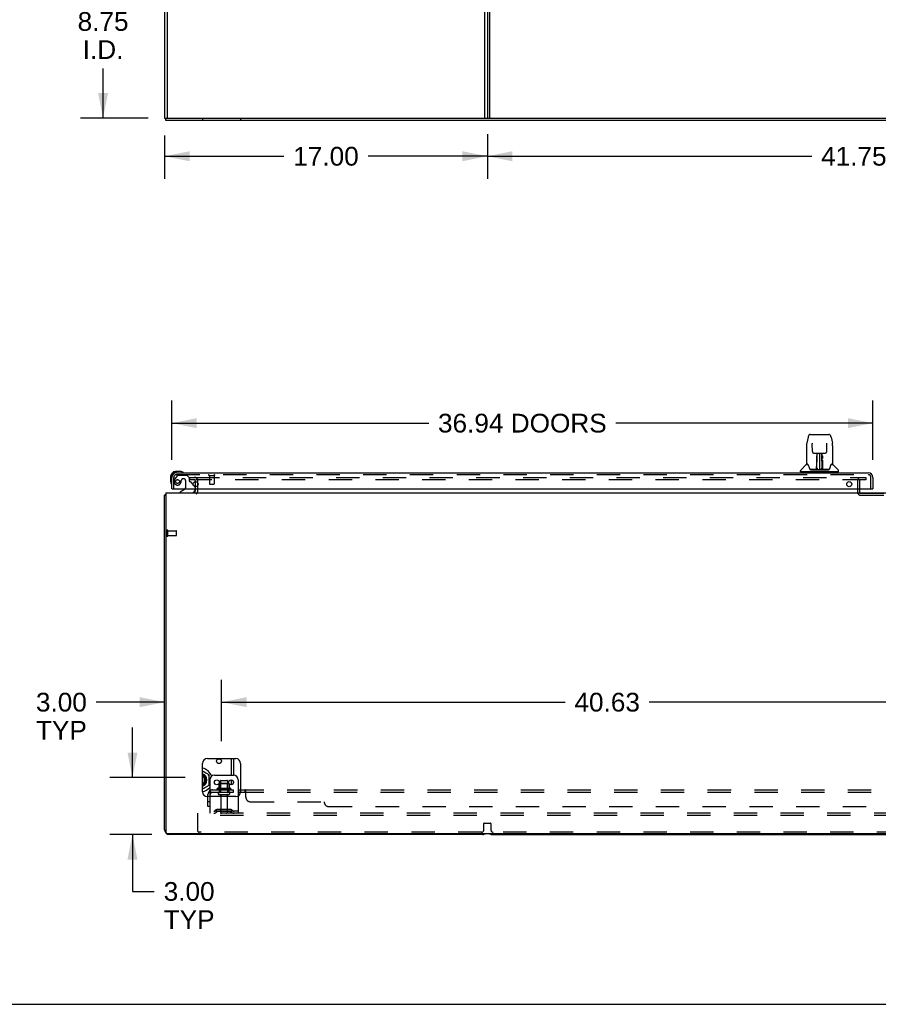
# Model space of a CAD drawing. Header units: inches. Extents: x 0 to 224, y 0 to 145.
# Tile 2 of 41: x 56 to 101, y 0 to 52. Entities that reach past the tile are written whole.
import ezdxf

# ---------------------------------------------------------------- set-up
doc = ezdxf.new("R2010")
doc.units = ezdxf.units.IN
doc.header["$LTSCALE"] = 12.302632
doc.header["$MEASUREMENT"] = 0
doc.linetypes.add('HIDDEN', pattern=[0.2, 0.1, -0.1])
doc.layers.get('0').update_dxf_attribs({"linetype": 'CONTINUOUS'})
for name, color, linetype in [('DEFAULT_2', 8, 'HIDDEN'), ('DIMENSIONS', 7, 'CONTINUOUS'), ('DOOR_3_ASSEMBLY', 7, 'CONTINUOUS'), ('SUBPANELS', 7, 'CONTINUOUS')]:
    doc.layers.add(name, color=color, linetype=linetype)
doc.styles.get("Standard").update_dxf_attribs({"font": 'arial.ttf'})
doc.dimstyles.new('DIMSTYLE_1', dxfattribs={"dimtxt": 0.986842, "dimasz": 1.315789, "dimexe": 0.09, "dimexo": 0.07, "dimgap": 0.0375, "dimtad": 0, "dimtih": 1, "dimtoh": 1, "dimzin": 4, "dimdsep": 46, "dimtxsty": 'Standard', "dimblk": '_FILLED', "dimblk1": '_FILLED', "dimblk2": '_FILLED', "dimcen": 0.09, "dimadec": 3, "dimazin": 1, "dimtfac": 1, "dimtdec": 3, "dimtofl": 0, "dimtmove": 0, "dimatfit": 3, "dimldrblk": '_FILLED', "dimfxl": 0, "dimtolj": 1, "dimtzin": 4, "dimarcsym": 0})

# ---------------------------------------------------------------- blocks, each defined once
blk = doc.blocks.new('_FILLED')
at = {"color": 0, "linetype": 'ByBlock'}
blk.add_solid([(0, 0), (-1, 0.2), (-1, -0.2)], dxfattribs=at)
blk = doc.blocks.new('*D9')
at = {"layer": 'DIMENSIONS', "color": 2, "linetype": 'Continuous'}
for p, q in [((65.398, 55.424), (58.768, 55.424)), ((59.952, 55.424), (59.952, 52.744)), ((59.952, 46.674), (59.952, 49.29)), ((62.335, 46.674), (58.768, 46.674))]:
    blk.add_line(p, q, dxfattribs=at)
at = {"layer": 'DIMENSIONS', "color": 2, "linetype": 'Continuous', "xscale": 1.3157894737, "yscale": 1.3157894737, "zscale": 1.3157894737}
for p, rotation in [((59.952, 55.424), 90), ((59.952, 46.674), 270)]:
    blk.add_blockref('_FILLED', p, dxfattribs=dict(at, rotation=rotation))
at = {"layer": 'DIMENSIONS', "color": 2, "linetype": 'Continuous', "insert": (59.952, 52.251), "char_height": 0.9868, "width": 2.68172, "attachment_point": 2, "line_spacing_factor": 0.9}
blk.add_mtext('8.75\\PI.D.', dxfattribs=at)
blk = doc.blocks.new('*D10')
at = {"layer": 'DIMENSIONS', "color": 2, "linetype": 'Continuous'}
for p, q in [((66.319, 56.345), (66.319, 65.73)), ((63.319, 64.546), (60.687, 64.546)), ((66.319, 64.546), (68.768, 64.546))]:
    blk.add_line(p, q, dxfattribs=at)
at = {"layer": 'DIMENSIONS', "color": 2, "linetype": 'Continuous', "xscale": 1.3157894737, "yscale": 1.3157894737, "zscale": 1.3157894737}
blk.add_blockref('_FILLED', (63.319, 64.546), dxfattribs=at)
at = {"layer": 'DIMENSIONS', "color": 2, "linetype": 'Continuous', "xscale": 1.3157894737, "yscale": 1.3157894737, "zscale": 1.3157894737, "rotation": 180}
blk.add_blockref('_FILLED', (66.319, 64.546), dxfattribs=at)
at = {"layer": 'DIMENSIONS', "color": 2, "linetype": 'Continuous', "insert": (69.262, 65.039), "char_height": 0.9868, "width": 2.68172, "attachment_point": 1, "line_spacing_factor": 0.9}
blk.add_mtext('3.00\\PI.D.', dxfattribs=at)
blk = doc.blocks.new('*D13')
at = {"layer": 'DIMENSIONS', "color": 2, "linetype": 'Continuous'}
for p, q in [((63.569, 28.671), (63.569, 31.79)), ((100.506, 28.671), (100.506, 31.79)), ((63.569, 30.606), (77.105, 30.606)), ((100.506, 30.606), (86.97, 30.606))]:
    blk.add_line(p, q, dxfattribs=at)
at = {"layer": 'DIMENSIONS', "color": 2, "linetype": 'Continuous', "xscale": 1.3157894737, "yscale": 1.3157894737, "zscale": 1.3157894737, "rotation": 180}
blk.add_blockref('_FILLED', (63.569, 30.606), dxfattribs=at)
at = {"layer": 'DIMENSIONS', "color": 2, "linetype": 'Continuous', "xscale": 1.3157894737, "yscale": 1.3157894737, "zscale": 1.3157894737}
blk.add_blockref('_FILLED', (100.506, 30.606), dxfattribs=at)
at = {"layer": 'DIMENSIONS', "color": 2, "linetype": 'Continuous', "insert": (82.037, 31.099), "char_height": 0.98684, "width": 8.87791, "attachment_point": 2, "line_spacing_factor": 0.9}
blk.add_mtext('36.94 DOORS', dxfattribs=at)
blk = doc.blocks.new('*D17')
at = {"layer": 'DIMENSIONS', "color": 2, "linetype": 'Continuous'}
for p, q in [((80.194, 45.815), (80.194, 43.477)), ((121.944, 45.815), (121.944, 43.477)), ((80.194, 44.661), (97.285, 44.661)), ((121.944, 44.661), (104.853, 44.661))]:
    blk.add_line(p, q, dxfattribs=at)
at = {"layer": 'DIMENSIONS', "color": 2, "linetype": 'Continuous', "xscale": 1.3157894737, "yscale": 1.3157894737, "zscale": 1.3157894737, "rotation": 180}
blk.add_blockref('_FILLED', (80.194, 44.661), dxfattribs=at)
at = {"layer": 'DIMENSIONS', "color": 2, "linetype": 'Continuous', "xscale": 1.3157894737, "yscale": 1.3157894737, "zscale": 1.3157894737}
blk.add_blockref('_FILLED', (121.944, 44.661), dxfattribs=at)
at = {"layer": 'DIMENSIONS', "color": 2, "linetype": 'Continuous', "insert": (101.069, 45.154), "char_height": 0.9868, "width": 6.58139, "attachment_point": 2, "line_spacing_factor": 0.9}
blk.add_mtext('41.75 REF', dxfattribs=at)
blk = doc.blocks.new('*D18')
at = {"layer": 'DIMENSIONS', "color": 2, "linetype": 'Continuous'}
for p, q in [((63.194, 45.753), (63.194, 43.477)), ((80.194, 45.815), (80.194, 43.477)), ((63.194, 44.661), (69.476, 44.661)), ((80.194, 44.661), (73.911, 44.661))]:
    blk.add_line(p, q, dxfattribs=at)
at = {"layer": 'DIMENSIONS', "color": 2, "linetype": 'Continuous', "xscale": 1.3157894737, "yscale": 1.3157894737, "zscale": 1.3157894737, "rotation": 180}
blk.add_blockref('_FILLED', (63.194, 44.661), dxfattribs=at)
at = {"layer": 'DIMENSIONS', "color": 2, "linetype": 'Continuous', "xscale": 1.3157894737, "yscale": 1.3157894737, "zscale": 1.3157894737}
blk.add_blockref('_FILLED', (80.194, 44.661), dxfattribs=at)
at = {"layer": 'DIMENSIONS', "color": 2, "linetype": 'Continuous', "insert": (71.694, 45.154), "char_height": 0.9868, "width": 3.44844, "attachment_point": 2, "line_spacing_factor": 0.9}
blk.add_mtext('17.00', dxfattribs=at)
blk = doc.blocks.new('*D21')
at = {"layer": 'DIMENSIONS', "color": 2, "linetype": 'Continuous'}
for p, q in [((66.194, 13.86), (66.194, 17.096)), ((63.194, 15.912), (59.591, 15.912)), ((66.194, 15.912), (68.825, 15.912))]:
    blk.add_line(p, q, dxfattribs=at)
at = {"layer": 'DIMENSIONS', "color": 2, "linetype": 'Continuous', "xscale": 1.3157894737, "yscale": 1.3157894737, "zscale": 1.3157894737}
blk.add_blockref('_FILLED', (63.194, 15.912), dxfattribs=at)
at = {"layer": 'DIMENSIONS', "color": 2, "linetype": 'Continuous', "xscale": 1.3157894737, "yscale": 1.3157894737, "zscale": 1.3157894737, "rotation": 180}
blk.add_blockref('_FILLED', (66.194, 15.912), dxfattribs=at)
at = {"layer": 'DIMENSIONS', "color": 2, "linetype": 'Continuous', "insert": (59.097, 16.405), "char_height": 0.9868, "width": 2.68172, "attachment_point": 3, "line_spacing_factor": 0.9}
blk.add_mtext('3.00\\PTYP', dxfattribs=at)
blk = doc.blocks.new('*D22')
at = {"layer": 'DIMENSIONS', "color": 2, "linetype": 'Continuous'}
for p, q in [((66.194, 13.86), (66.194, 17.096)), ((106.819, 13.86), (106.819, 17.096)), ((66.194, 15.912), (84.288, 15.912)), ((106.819, 15.912), (88.724, 15.912))]:
    blk.add_line(p, q, dxfattribs=at)
at = {"layer": 'DIMENSIONS', "color": 2, "linetype": 'Continuous', "xscale": 1.3157894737, "yscale": 1.3157894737, "zscale": 1.3157894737, "rotation": 180}
blk.add_blockref('_FILLED', (66.194, 15.912), dxfattribs=at)
at = {"layer": 'DIMENSIONS', "color": 2, "linetype": 'Continuous', "xscale": 1.3157894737, "yscale": 1.3157894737, "zscale": 1.3157894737}
blk.add_blockref('_FILLED', (106.819, 15.912), dxfattribs=at)
at = {"layer": 'DIMENSIONS', "color": 2, "linetype": 'Continuous', "insert": (86.506, 16.405), "char_height": 0.9868, "width": 3.44844, "attachment_point": 2, "line_spacing_factor": 0.9}
blk.add_mtext('40.63', dxfattribs=at)
blk = doc.blocks.new('*D25')
at = {"layer": 'DIMENSIONS', "color": 2, "linetype": 'Continuous'}
for p, q in [((61.5, 11.938), (61.5, 14.57)), ((64.273, 11.938), (60.316, 11.938)), ((62.523, 8.938), (60.316, 8.938)), ((61.5, 8.938), (61.5, 5.943)), ((61.5, 5.943), (62.651, 5.943))]:
    blk.add_line(p, q, dxfattribs=at)
at = {"layer": 'DIMENSIONS', "color": 2, "linetype": 'Continuous', "xscale": 1.3157894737, "yscale": 1.3157894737, "zscale": 1.3157894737}
for p, rotation in [((61.5, 11.938), 270), ((61.5, 8.938), 90)]:
    blk.add_blockref('_FILLED', p, dxfattribs=dict(at, rotation=rotation))
at = {"layer": 'DIMENSIONS', "color": 2, "linetype": 'Continuous', "insert": (63.144, 6.437), "char_height": 0.9868, "width": 2.68172, "attachment_point": 1, "line_spacing_factor": 0.9}
blk.add_mtext('3.00\\PTYP', dxfattribs=at)

msp = doc.modelspace()

# ---------------------------------------------------------------- linework, layer by layer
at = {"color": 7, "linetype": 'Continuous'}
for p, q in [((63.194, 118.424), (63.194, 46.674)), ((63.319, 118.424), (63.319, 46.674)), ((80.069, 46.674), (80.069, 54.299)), ((80.194, 54.299), (80.194, 46.674)), ((63.194, 46.674), (180.694, 46.674)), ((63.256, 46.549), (63.256, 46.674)), ((180.631, 46.549), (63.256, 46.549)), ((64.819, 27.259), (64.819, 27.525)), ((64.819, 27.063), (64.819, 27.142)), ((63.194, 9.188), (63.194, 26.813)), ((63.194, 26.813), (63.256, 26.813)), ((63.256, 26.938), (63.256, 9.063)), ((63.256, 26.938), (180.631, 26.938)), ((65.194, 11.188), (65.194, 12.688)), ((65.444, 12.938), (66.944, 12.938)), ((66.715, 12.063), (66.715, 12.938)), ((67.194, 12.688), (67.194, 11.188)), ((65.532, 12.08), (65.194, 12.275)), ((65.495, 12.058), (65.532, 12.08)), ((65.532, 11.545), (65.532, 12.08)), ((65.819, 12.063), (66.819, 12.063)), ((65.194, 11.349), (65.532, 11.545)), ((65.363, 11.918), (65.357, 11.918)), ((65.357, 11.708), (65.363, 11.708)), ((65.495, 11.566), (65.532, 11.545)), ((65.569, 11.813), (65.569, 10.938)), ((66.041, 11.614), (66.041, 11.606)), ((66.596, 11.614), (66.596, 11.606)), ((66.715, 11.562), (66.715, 11.815)), ((67.069, 11.813), (67.069, 10.972)), ((66.944, 10.938), (65.444, 10.938)), ((63.319, 9.001), (180.506, 9.001)), ((79.944, 8.938), (63.444, 8.938)), ((80.444, 8.938), (121.694, 8.938)), ((0, 0), (223.684, 0))]:
    msp.add_line(p, q, dxfattribs=at)
at = {"color": 3, "linetype": 'Continuous'}
for p, q in [((80.319, 46.674), (80.319, 54.299)), ((66.819, 12.938), (66.819, 12.063)), ((66.819, 11.716), (66.819, 11.661))]:
    msp.add_line(p, q, dxfattribs=at)
at = {"color": 7, "linetype": 'Continuous'}
for points in [[(63.218, 26.833), (63.214, 26.832), (63.211, 26.83), (63.208, 26.829), (63.205, 26.828), (63.203, 26.826), (63.201, 26.825), (63.199, 26.823), (63.197, 26.822), (63.196, 26.82), (63.195, 26.819), (63.194, 26.817), (63.194, 26.815), (63.194, 26.813)], [(63.254, 26.852), (63.252, 26.85), (63.25, 26.847), (63.247, 26.846), (63.244, 26.844), (63.24, 26.842), (63.237, 26.84), (63.233, 26.838), (63.229, 26.837), (63.225, 26.836), (63.218, 26.833)]]:
    msp.add_lwpolyline(points, dxfattribs=at)
for centre, radius in [((66.058, 12.803), 0.125), ((65.944, 11.688), 0.128), ((66.694, 11.688), 0.128)]:
    msp.add_circle(centre, radius, dxfattribs=at)
for centre, radius, start, end in [((64.694, 27.063), 0.125, 270, 360), ((65.444, 12.688), 0.25, 90, 180), ((66.944, 12.688), 0.25, 0, 90), ((65.069, 11.813), 0.633, 18.4315, 78.6058), ((65.069, 11.813), 0.353, 290.7775, 69.2225), ((65.069, 11.813), 0.313, 293.5724, 66.4275), ((65.069, 11.813), 0.3, 294.6249, 65.3751), ((65.069, 11.813), 0.231, 302.7648, 57.2352), ((65.069, 11.813), 0.474, 47.3424, 72.6576), ((65.819, 11.813), 0.25, 90, 180), ((66.819, 11.813), 0.25, 0, 90), ((65.069, 11.813), 0.633, 281.3942, 322.147), ((65.069, 11.813), 0.474, 288.5751, 311.4249), ((65.357, 11.928), 0.01, 205.5656, 270), ((65.357, 11.698), 0.01, 90, 158.2247), ((65.069, 11.813), 0.474, 347.9432, 12.0568), ((66.051, 11.614), 0.01, 95.1938, 180), ((66.063, 11.483), 0.141, 93.6175, 95.2081), ((66.574, 11.483), 0.141, 84.7919, 86.3825), ((66.586, 11.614), 0.01, 0, 84.8062), ((65.444, 11.188), 0.25, 180, 270), ((66.944, 11.188), 0.25, 270, 360), ((63.444, 9.188), 0.25, 180, 270), ((63.319, 9.063), 0.0625, 180, 270), ((79.944, 9.188), 0.25, 270, 311.4046), ((80.444, 9.188), 0.25, 228.596, 270)]:
    msp.add_arc(centre, radius, start, end, dxfattribs=at)
at = {"layer": 'DEFAULT_2', "color": 8, "linetype": 'HIDDEN'}
for p, q in [((65.194, 46.674), (65.194, 46.549)), ((67.194, 46.674), (67.194, 46.549)), ((64.506, 27.751), (64.506, 27.626)), ((64.506, 27.751), (64.822, 27.751)), ((64.822, 27.626), (64.506, 27.626)), ((64.819, 27.525), (64.819, 27.563)), ((64.85, 27.751), (100.131, 27.751)), ((100.131, 27.626), (64.85, 27.626)), ((64.944, 27.063), (64.944, 27.563)), ((99.694, 27.576), (99.694, 26.967)), ((99.798, 27.576), (99.798, 26.967)), ((100.131, 27.751), (100.131, 27.626)), ((64.819, 27.142), (64.819, 27.259)), ((99.848, 26.917), (103.04, 26.917)), ((99.848, 26.813), (103.04, 26.813)), ((63.319, 24.671), (63.319, 24.955)), ((63.362, 24.671), (63.362, 24.955)), ((63.362, 24.937), (63.809, 24.937)), ((63.819, 24.699), (63.819, 24.927)), ((63.362, 24.689), (63.809, 24.689)), ((66.041, 11.606), (66.041, 11.386)), ((66.574, 11.624), (66.063, 11.624)), ((66.135, 11.604), (66.115, 11.624)), ((66.131, 11.758), (66.131, 11.163)), ((66.135, 11.308), (66.135, 11.604)), ((66.502, 11.604), (66.135, 11.604)), ((66.161, 11.788), (66.476, 11.788)), ((66.502, 11.604), (66.522, 11.624)), ((66.502, 11.308), (66.502, 11.604)), ((66.506, 11.758), (66.506, 11.163)), ((66.596, 11.606), (66.596, 11.386)), ((65.569, 10.938), (65.569, 10.063)), ((66.674, 11.358), (65.963, 11.358)), ((66.653, 11.288), (65.985, 11.288)), ((66.061, 11.163), (66.576, 11.163)), ((66.061, 11.053), (66.576, 11.053)), ((66.135, 11.308), (66.115, 11.288)), ((66.502, 11.308), (66.135, 11.308)), ((66.154, 10.991), (66.154, 10.093)), ((66.484, 10.991), (66.484, 10.093)), ((66.502, 11.308), (66.522, 11.288)), ((67.069, 10.972), (67.069, 10.063)), ((64.944, 9.938), (64.944, 10.063)), ((178.069, 10.063), (64.944, 10.063)), ((64.944, 9.126), (64.944, 9.938)), ((178.069, 9.938), (64.944, 9.938)), ((67.069, 10.167), (65.569, 10.167)), ((65.912, 10.236), (65.844, 10.187)), ((65.972, 10.152), (65.904, 10.103)), ((66.659, 10.257), (65.978, 10.257)), ((66.659, 10.153), (65.978, 10.153)), ((66.144, 10.257), (66.144, 10.153)), ((66.494, 10.257), (66.494, 10.153)), ((66.665, 10.152), (66.733, 10.103)), ((66.726, 10.236), (66.794, 10.187)), ((80.006, 9.188), (80.006, 9.519)), ((80.026, 9.539), (80.361, 9.539)), ((80.381, 9.519), (80.381, 9.188)), ((79.881, 9.063), (65.006, 9.063)), ((121.631, 9.063), (80.506, 9.063))]:
    msp.add_line(p, q, dxfattribs=at)
for centre, radius, start, end in [((64.756, 27.563), 0.188, 0, 90), ((64.756, 27.563), 0.0625, 0, 90), ((99.848, 27.576), 0.154, 90, 180), ((99.848, 27.576), 0.05, 90, 180), ((64.694, 27.063), 0.25, 310.7609, 360), ((99.848, 26.967), 0.154, 180, 270), ((99.848, 26.967), 0.05, 180, 270), ((63.34, 24.955), 0.0215, 360, 180), ((63.809, 24.927), 0.01, 360, 90), ((63.34, 24.671), 0.0215, 180, 0), ((63.809, 24.699), 0.01, 270, 0), ((66.063, 11.483), 0.141, 90, 93.6175), ((66.161, 11.758), 0.03, 90, 180), ((66.476, 11.758), 0.03, 0, 90), ((66.574, 11.483), 0.141, 86.3825, 90), ((65.985, 11.327), 0.0384, 124.4497, 270), ((66.319, 10.758), 0.698, 113.9679, 120.6631), ((66.061, 11.108), 0.055, 90, 270), ((66.031, 11.405), 0.01, 293.9679, 360), ((66.091, 10.991), 0.0625, 0, 90), ((66.546, 10.991), 0.0625, 90, 180), ((66.576, 11.108), 0.055, 270, 90), ((66.606, 11.405), 0.01, 180, 246.0321), ((66.319, 10.758), 0.698, 59.3369, 66.0321), ((66.653, 11.327), 0.0384, 270, 55.5503), ((65.783, 10.271), 0.104, 270, 305.7539), ((65.783, 10.271), 0.208, 270, 305.7539), ((65.978, 10.143), 0.114, 90, 125.7539), ((65.978, 10.143), 0.01, 90, 125.7539), ((66.184, 10.093), 0.03, 180, 270), ((66.454, 10.093), 0.03, 270, 360), ((66.659, 10.143), 0.114, 54.2461, 90), ((66.659, 10.143), 0.01, 54.2461, 90), ((66.854, 10.271), 0.208, 234.2461, 270), ((66.854, 10.271), 0.104, 234.2461, 270), ((80.026, 9.519), 0.02, 90, 180), ((80.361, 9.519), 0.02, 0, 90), ((65.006, 9.126), 0.0625, 180, 270), ((79.881, 9.188), 0.125, 270, 360), ((80.506, 9.188), 0.125, 180, 270)]:
    msp.add_arc(centre, radius, start, end, dxfattribs=at)
at = {"layer": 'DOOR_3_ASSEMBLY', "color": 7, "linetype": 'Continuous'}
for p, q in [((97.085, 29.858), (97.02, 29.552)), ((97.209, 30.012), (98.178, 30.012)), ((98.302, 29.858), (98.367, 29.552)), ((97.005, 29.409), (97.005, 28.445)), ((97.005, 29.409), (97.005, 29.409)), ((97.306, 29.548), (97.306, 29.544)), ((97.306, 29.544), (97.306, 29.539)), ((97.306, 29.539), (97.306, 29.534)), ((97.306, 29.534), (97.306, 29.523)), ((97.314, 29.106), (97.306, 29.523)), ((98.074, 29.106), (98.081, 29.525)), ((98.081, 29.535), (98.081, 29.54)), ((98.081, 29.525), (98.081, 29.535)), ((98.383, 29.409), (98.383, 28.445)), ((97.394, 29.028), (97.454, 29.028)), ((97.495, 29.029), (97.892, 29.029)), ((97.543, 28.788), (97.544, 28.825)), ((97.543, 28.75), (97.543, 28.788)), ((97.544, 28.859), (97.544, 28.889)), ((97.544, 28.825), (97.544, 28.859)), ((97.55, 28.674), (97.551, 28.75)), ((97.554, 29.029), (97.551, 28.674)), ((97.552, 28.863), (97.551, 28.828)), ((97.551, 28.828), (97.551, 28.789)), ((97.551, 28.789), (97.551, 28.75)), ((97.551, 28.674), (97.551, 28.654)), ((97.551, 28.654), (97.551, 28.646)), ((97.551, 28.646), (97.552, 28.646)), ((97.552, 28.894), (97.552, 28.863)), ((97.567, 28.804), (97.552, 28.804)), ((97.552, 28.785), (97.567, 28.786)), ((97.552, 28.646), (97.552, 28.569)), ((97.552, 28.569), (97.552, 28.569)), ((97.552, 28.558), (97.552, 28.569)), ((97.554, 28.562), (97.552, 28.562)), ((97.552, 28.559), (97.56, 28.559)), ((97.552, 28.554), (97.552, 28.558)), ((97.552, 28.552), (97.552, 28.554)), ((97.552, 28.551), (97.552, 28.552)), ((97.552, 28.551), (97.552, 28.551)), ((97.552, 28.55), (97.552, 28.55)), ((97.552, 28.314), (97.552, 28.55)), ((97.556, 28.169), (97.571, 29.029)), ((97.58, 29.024), (97.579, 28.975)), ((97.58, 29.029), (97.58, 29.024)), ((97.694, 29.029), (97.694, 28.158)), ((97.808, 28.975), (97.808, 29.029)), ((97.831, 28.169), (97.816, 29.029)), ((97.835, 28.804), (97.82, 28.804)), ((97.82, 28.786), (97.835, 28.785)), ((97.827, 28.559), (97.835, 28.559)), ((97.836, 28.674), (97.833, 29.029)), ((97.835, 28.562), (97.833, 28.562)), ((97.835, 28.646), (97.835, 28.569)), ((97.835, 28.569), (97.835, 28.567)), ((97.835, 28.567), (97.835, 28.556)), ((97.835, 28.556), (97.835, 28.553)), ((97.835, 28.553), (97.835, 28.552)), ((97.835, 28.314), (97.835, 28.55)), ((97.836, 28.809), (97.836, 28.846)), ((97.836, 28.77), (97.836, 28.809)), ((97.837, 28.674), (97.836, 28.77)), ((97.836, 28.654), (97.836, 28.674)), ((97.836, 28.646), (97.836, 28.654)), ((97.837, 28.655), (97.837, 28.665)), ((97.837, 28.627), (97.837, 28.655)), ((97.844, 28.889), (97.844, 28.859)), ((97.844, 28.859), (97.844, 28.825)), ((97.844, 28.825), (97.844, 28.788)), ((97.844, 28.788), (97.844, 28.75)), ((97.933, 29.028), (97.993, 29.028)), ((64.028, 28.056), (63.772, 28.056)), ((64.066, 28.054), (64.028, 28.056)), ((64.164, 28.01), (64.163, 28.01)), ((96.69, 28.044), (96.69, 28.098)), ((98.69, 28.036), (96.698, 28.036)), ((96.996, 28.421), (96.701, 28.126)), ((96.749, 28.036), (96.749, 27.996)), ((97.073, 28.437), (97.013, 28.437)), ((97.017, 28.43), (97.079, 28.43)), ((97.077, 28.433), (97.077, 28.433)), ((97.541, 28.162), (97.208, 28.162)), ((97.229, 28.154), (98.158, 28.154)), ((97.54, 28.182), (97.542, 28.503)), ((97.542, 28.162), (97.541, 28.162)), ((97.549, 28.477), (97.542, 28.477)), ((97.543, 28.158), (97.542, 28.159)), ((97.546, 28.164), (97.546, 28.162)), ((97.547, 28.181), (97.549, 28.477)), ((97.549, 28.184), (97.55, 28.194)), ((97.549, 28.176), (97.549, 28.184)), ((97.549, 28.175), (97.549, 28.176)), ((97.549, 28.173), (97.549, 28.175)), ((97.549, 28.172), (97.549, 28.173)), ((97.549, 28.172), (97.549, 28.172)), ((97.55, 28.223), (97.552, 28.314)), ((97.55, 28.194), (97.55, 28.223)), ((97.55, 28.194), (97.55, 28.17)), ((97.555, 28.159), (97.559, 28.155)), ((97.566, 28.237), (97.557, 28.237)), ((97.56, 28.162), (97.558, 28.162)), ((97.566, 28.237), (97.565, 28.16)), ((97.565, 28.16), (97.694, 28.158)), ((97.823, 28.16), (97.694, 28.158)), ((97.823, 28.16), (97.821, 28.237)), ((97.83, 28.237), (97.821, 28.237)), ((97.829, 28.162), (97.828, 28.162)), ((97.835, 28.314), (97.837, 28.223)), ((97.837, 28.223), (97.838, 28.195)), ((97.837, 28.17), (97.838, 28.194)), ((97.837, 28.17), (97.838, 28.168)), ((97.838, 28.195), (97.838, 28.183)), ((97.838, 28.183), (97.838, 28.18)), ((97.838, 28.18), (97.838, 28.177)), ((97.838, 28.177), (97.838, 28.175)), ((97.838, 28.175), (97.838, 28.174)), ((97.838, 28.174), (97.838, 28.173)), ((97.838, 28.173), (97.838, 28.172)), ((97.838, 28.172), (97.838, 28.171)), ((97.841, 28.164), (97.842, 28.163)), ((97.842, 28.162), (97.842, 28.164)), ((97.843, 28.156), (97.844, 28.158)), ((98.179, 28.162), (97.846, 28.162)), ((98.307, 28.426), (98.311, 28.433)), ((98.308, 28.43), (98.37, 28.43)), ((98.311, 28.433), (98.311, 28.433)), ((98.314, 28.437), (98.315, 28.438)), ((98.375, 28.437), (98.314, 28.437)), ((98.391, 28.421), (98.686, 28.126)), ((98.639, 28.036), (98.639, 27.996)), ((98.698, 28.044), (98.698, 28.098)), ((63.509, 27.793), (63.509, 27.537)), ((63.509, 27.537), (63.512, 27.499)), ((63.815, 27.996), (63.772, 27.996)), ((63.554, 27.408), (63.555, 27.405)), ((63.555, 27.405), (63.555, 27.403)), ((63.589, 27.142), (63.569, 27.142)), ((64.249, 27.115), (64.011, 26.977)), ((64.011, 26.938), (64.011, 26.977)), ((64.688, 27.369), (64.768, 27.289)), ((64.798, 27.142), (64.798, 27.095)), ((100.486, 27.142), (100.506, 27.142))]:
    msp.add_line(p, q, dxfattribs=at)
at = {"layer": 'DOOR_3_ASSEMBLY', "color": 3, "linetype": 'Continuous'}
for p, q in [((63.569, 27.142), (63.569, 27.75)), ((63.815, 27.996), (100.26, 27.996)), ((100.506, 27.75), (100.506, 27.142)), ((63.589, 27.142), (100.486, 27.142))]:
    msp.add_line(p, q, dxfattribs=at)
at = {"layer": 'DOOR_3_ASSEMBLY', "color": 8, "linetype": 'HIDDEN'}
for p, q in [((63.673, 27.142), (63.673, 27.75)), ((63.849, 27.838), (63.747, 27.694)), ((63.815, 27.892), (100.26, 27.892)), ((63.913, 27.871), (64.365, 27.871)), ((64.201, 27.679), (64.168, 27.679)), ((64.299, 27.581), (64.299, 27.202)), ((64.491, 27.745), (64.365, 27.871)), ((64.491, 27.745), (64.491, 27.566)), ((64.549, 27.508), (64.688, 27.369)), ((65.531, 27.849), (65.815, 27.849)), ((65.549, 27.849), (65.549, 27.402)), ((65.797, 27.849), (65.797, 27.402)), ((100.402, 27.142), (100.402, 27.75)), ((64.798, 27.218), (64.798, 27.142)), ((65.559, 27.392), (65.787, 27.392))]:
    msp.add_line(p, q, dxfattribs=at)
at = {"layer": 'DOOR_3_ASSEMBLY', "color": 7, "linetype": 'Continuous'}
for points in [[(97.209, 30.012), (97.206, 30.012), (97.192, 30.011), (97.179, 30.007), (97.167, 30.002), (97.156, 29.995), (97.145, 29.987), (97.136, 29.979), (97.128, 29.969), (97.121, 29.958), (97.114, 29.947), (97.108, 29.935), (97.103, 29.921), (97.098, 29.906), (97.093, 29.889), (97.088, 29.871), (97.085, 29.858)], [(98.302, 29.858), (98.299, 29.871), (98.295, 29.889), (98.29, 29.906), (98.284, 29.921), (98.279, 29.935), (98.273, 29.947), (98.266, 29.959), (98.259, 29.969), (98.251, 29.979), (98.241, 29.988), (98.231, 29.996), (98.22, 30.002), (98.207, 30.007), (98.194, 30.011), (98.181, 30.012), (98.178, 30.012)], [(97.02, 29.552), (97.014, 29.522), (97.009, 29.482), (97.005, 29.442), (97.005, 29.409)], [(97.306, 29.551), (97.306, 29.552), (97.306, 29.552), (97.306, 29.551), (97.306, 29.55), (97.306, 29.549), (97.306, 29.548)], [(97.314, 29.106), (97.314, 29.099), (97.316, 29.088), (97.319, 29.078), (97.324, 29.067), (97.331, 29.058), (97.338, 29.05), (97.347, 29.043), (97.357, 29.037), (97.367, 29.032), (97.377, 29.029), (97.388, 29.028), (97.393, 29.028)], [(97.994, 29.028), (98.001, 29.028), (98.011, 29.03), (98.022, 29.033), (98.032, 29.038), (98.042, 29.044), (98.05, 29.051), (98.058, 29.059), (98.064, 29.069), (98.068, 29.079), (98.072, 29.09), (98.073, 29.1), (98.074, 29.106)], [(98.081, 29.54), (98.081, 29.544), (98.081, 29.546), (98.082, 29.548), (98.082, 29.549), (98.082, 29.55), (98.082, 29.551), (98.082, 29.551)], [(98.383, 29.409), (98.382, 29.442), (98.379, 29.483), (98.373, 29.522), (98.367, 29.552)], [(97.455, 29.028), (97.464, 29.028), (97.475, 29.028), (97.486, 29.029), (97.495, 29.029)], [(97.542, 28.503), (97.542, 28.529), (97.543, 28.554), (97.543, 28.578), (97.543, 28.601), (97.543, 28.622), (97.543, 28.641), (97.543, 28.659)], [(97.552, 28.894), (97.551, 28.893), (97.551, 28.892), (97.549, 28.89), (97.548, 28.89), (97.546, 28.889), (97.544, 28.889)], [(97.551, 28.654), (97.551, 28.654), (97.552, 28.65), (97.552, 28.646)], [(97.552, 28.55), (97.552, 28.55), (97.552, 28.551)], [(97.835, 28.646), (97.835, 28.65), (97.836, 28.654)], [(97.835, 28.552), (97.835, 28.551), (97.835, 28.551), (97.835, 28.55)], [(97.836, 28.846), (97.836, 28.879), (97.836, 28.894)], [(97.838, 28.53), (97.837, 28.556), (97.837, 28.581), (97.837, 28.605), (97.837, 28.627)], [(97.841, 28.181), (97.838, 28.504), (97.838, 28.53)], [(97.844, 28.659), (97.844, 28.641), (97.844, 28.622), (97.844, 28.601), (97.845, 28.578), (97.845, 28.554), (97.845, 28.529), (97.845, 28.503), (97.848, 28.182)], [(97.892, 29.029), (97.902, 29.029), (97.913, 29.028), (97.924, 29.028), (97.932, 29.028)], [(64.163, 28.01), (64.162, 28.01), (64.161, 28.011), (64.157, 28.011)], [(97.073, 28.438), (97.074, 28.437), (97.074, 28.436), (97.075, 28.435), (97.076, 28.435)], [(97.073, 28.438), (97.073, 28.438), (97.073, 28.438), (97.073, 28.438)], [(97.076, 28.435), (97.075, 28.436), (97.075, 28.436), (97.074, 28.437), (97.074, 28.437), (97.075, 28.437)], [(97.076, 28.435), (97.076, 28.434), (97.077, 28.434)], [(97.082, 28.43), (97.08, 28.431), (97.079, 28.432), (97.078, 28.433), (97.076, 28.434), (97.076, 28.435)], [(97.077, 28.433), (97.08, 28.427), (97.094, 28.398), (97.109, 28.363), (97.125, 28.32), (97.141, 28.272), (97.155, 28.225)], [(97.155, 28.225), (97.158, 28.217), (97.163, 28.204), (97.168, 28.194), (97.173, 28.185), (97.178, 28.178)], [(97.178, 28.178), (97.184, 28.172), (97.19, 28.167), (97.198, 28.163), (97.205, 28.162), (97.208, 28.162)], [(97.539, 28.162), (97.541, 28.162), (97.543, 28.163), (97.544, 28.164), (97.546, 28.166), (97.546, 28.168), (97.547, 28.17)], [(97.542, 28.159), (97.542, 28.159), (97.541, 28.159), (97.541, 28.158), (97.54, 28.158), (97.539, 28.157), (97.539, 28.157)], [(97.549, 28.17), (97.548, 28.168), (97.548, 28.166), (97.546, 28.164), (97.545, 28.163), (97.543, 28.162), (97.542, 28.162)], [(97.542, 28.162), (97.543, 28.162), (97.545, 28.163), (97.546, 28.163)], [(97.546, 28.163), (97.547, 28.164), (97.547, 28.165), (97.548, 28.166), (97.548, 28.167), (97.548, 28.168), (97.549, 28.168), (97.549, 28.169), (97.549, 28.169), (97.549, 28.169), (97.549, 28.169), (97.549, 28.17), (97.549, 28.17), (97.549, 28.17), (97.549, 28.17), (97.549, 28.171), (97.549, 28.171), (97.549, 28.172)], [(97.546, 28.163), (97.548, 28.164), (97.549, 28.166)], [(97.549, 28.166), (97.55, 28.168), (97.55, 28.17)], [(97.555, 28.162), (97.554, 28.163), (97.553, 28.163), (97.552, 28.164), (97.552, 28.164), (97.551, 28.165), (97.55, 28.166), (97.55, 28.167), (97.549, 28.167)], [(97.549, 28.166), (97.549, 28.165), (97.55, 28.164), (97.551, 28.162), (97.552, 28.161), (97.554, 28.16), (97.555, 28.159)], [(97.558, 28.162), (97.558, 28.162), (97.557, 28.162), (97.556, 28.162), (97.555, 28.162)], [(97.559, 28.155), (97.56, 28.154), (97.561, 28.154)], [(97.827, 28.154), (97.827, 28.154), (97.828, 28.155), (97.832, 28.159)], [(97.831, 28.162), (97.83, 28.162), (97.829, 28.162)], [(97.838, 28.168), (97.837, 28.167), (97.837, 28.166), (97.836, 28.165), (97.835, 28.164), (97.834, 28.163), (97.833, 28.163), (97.831, 28.162)], [(97.832, 28.159), (97.833, 28.16), (97.834, 28.161), (97.836, 28.162), (97.837, 28.163), (97.837, 28.164), (97.838, 28.164), (97.839, 28.165), (97.839, 28.166)], [(97.838, 28.171), (97.838, 28.171), (97.838, 28.17), (97.838, 28.17), (97.838, 28.17), (97.838, 28.17), (97.838, 28.169), (97.839, 28.169), (97.839, 28.169), (97.839, 28.168), (97.839, 28.168), (97.839, 28.167), (97.839, 28.167), (97.84, 28.166), (97.84, 28.165), (97.841, 28.164)], [(97.838, 28.168), (97.838, 28.166), (97.84, 28.164), (97.841, 28.163), (97.842, 28.163)], [(97.841, 28.17), (97.841, 28.168), (97.842, 28.166), (97.843, 28.164), (97.844, 28.163), (97.846, 28.162), (97.848, 28.162)], [(97.842, 28.163), (97.843, 28.162), (97.845, 28.162)], [(97.843, 28.156), (97.843, 28.156), (97.843, 28.156), (97.844, 28.155), (97.844, 28.155), (97.844, 28.155), (97.845, 28.155), (97.845, 28.155), (97.846, 28.155), (97.847, 28.156), (97.847, 28.156), (97.848, 28.156), (97.849, 28.157)], [(97.845, 28.162), (97.846, 28.162), (97.846, 28.162)], [(98.18, 28.162), (98.182, 28.162), (98.189, 28.163), (98.197, 28.167), (98.203, 28.171), (98.209, 28.177)], [(98.209, 28.177), (98.214, 28.185), (98.22, 28.193), (98.224, 28.204), (98.229, 28.216), (98.232, 28.225)], [(98.232, 28.225), (98.246, 28.271), (98.262, 28.319), (98.278, 28.361), (98.293, 28.397), (98.307, 28.426)], [(98.312, 28.435), (98.311, 28.434), (98.31, 28.433), (98.309, 28.432), (98.307, 28.431), (98.305, 28.43)], [(98.311, 28.433), (98.311, 28.434), (98.312, 28.435)], [(98.312, 28.435), (98.312, 28.435), (98.313, 28.436), (98.314, 28.437), (98.314, 28.437)], [(98.313, 28.437), (98.313, 28.437), (98.313, 28.437), (98.313, 28.436), (98.312, 28.436), (98.312, 28.435)], [(63.555, 27.403), (63.555, 27.402), (63.555, 27.402)]]:
    msp.add_lwpolyline(points, dxfattribs=at)
at = {"layer": 'DOOR_3_ASSEMBLY', "color": 8, "linetype": 'HIDDEN'}
msp.add_circle((63.873, 27.529), 0.101, dxfattribs=at)
at = {"layer": 'DOOR_3_ASSEMBLY', "color": 3, "linetype": 'Continuous'}
for centre in [(64.819, 27.392), (99.256, 27.392)]:
    msp.add_circle(centre, 0.133, dxfattribs=at)
at = {"layer": 'DOOR_3_ASSEMBLY', "color": 7, "linetype": 'Continuous'}
for centre, radius, start, end in [((97.554, 28.553), 0.00886, 359, 89), ((97.833, 28.553), 0.00886, 91, 181), ((63.772, 27.793), 0.263, 90, 180), ((64.028, 27.806), 0.25, 59.1101, 90), ((64.149, 28.011), 0.015, 270, 353.6204), ((64.149, 28.008), 0.015, 6.3796, 59.1101), ((96.729, 28.098), 0.0394, 135, 180), ((96.698, 28.044), 0.00787, 180, 270), ((97.017, 28.4), 0.0295, 90, 135), ((97.013, 28.445), 0.00787, 180, 270), ((97.554, 28.162), 0.00787, 182, 258.8695), ((97.565, 28.169), 0.00886, 179, 269), ((97.565, 28.169), 0.00886, 179.0026, 257.5816), ((97.822, 28.169), 0.00886, 271, 1), ((97.834, 28.162), 0.00787, 281.1329, 358), ((98.37, 28.4), 0.0295, 45, 90), ((98.375, 28.445), 0.00787, 270, 360), ((98.658, 28.098), 0.0394, 0, 45), ((98.69, 28.044), 0.00787, 270, 360), ((63.759, 27.537), 0.25, 180, 210.8899), ((63.772, 27.793), 0.203, 90, 180), ((63.557, 27.416), 0.015, 210.8899, 263.6204), ((63.554, 27.416), 0.015, 276.3796, 360), ((64.199, 27.202), 0.1, 300.092, 323.4532), ((64.641, 27.095), 0.157, 270, 360), ((64.698, 27.218), 0.1, 27.0268, 45)]:
    msp.add_arc(centre, radius, start, end, dxfattribs=at)
at = {"layer": 'DOOR_3_ASSEMBLY', "color": 3, "linetype": 'Continuous'}
for centre, start, end in [((63.815, 27.75), 90, 180), ((100.26, 27.75), 0, 90)]:
    msp.add_arc(centre, 0.246, start, end, dxfattribs=at)
at = {"layer": 'DOOR_3_ASSEMBLY', "color": 8, "linetype": 'HIDDEN'}
for centre, radius, start, end in [((63.815, 27.75), 0.142, 90, 180), ((63.873, 27.529), 0.187, 163.1561, 342.1518), ((64.063, 27.472), 0.386, 144.9, 163.1561), ((63.913, 27.792), 0.079, 90, 144.9), ((63.677, 27.593), 0.393, 342.0702, 358.3395), ((64.168, 27.581), 0.098, 90, 180), ((64.201, 27.581), 0.098, 0, 90), ((64.53, 27.566), 0.039, 180, 248.3904), ((64.478, 27.437), 0.1, 45, 68.3904), ((65.531, 27.871), 0.0215, 90, 270), ((65.815, 27.871), 0.0215, 270, 90), ((100.26, 27.75), 0.142, 0, 90), ((64.199, 27.202), 0.1, 323.4532, 360), ((64.698, 27.218), 0.1, 0, 27.0268), ((65.559, 27.402), 0.01, 180, 270), ((65.787, 27.402), 0.01, 270, 360)]:
    msp.add_arc(centre, radius, start, end, dxfattribs=at)
at = {"layer": 'SUBPANELS', "color": 3, "linetype": 'Continuous'}
for p, q in [((65.475, 10.938), (65.475, 11.051)), ((67.069, 11.288), (67.194, 11.288))]:
    msp.add_line(p, q, dxfattribs=at)
at = {"layer": 'SUBPANELS', "color": 8, "linetype": 'HIDDEN'}
for p, q in [((65.475, 10.413), (65.475, 10.938)), ((65.569, 11.226), (65.641, 11.138)), ((65.6, 11.163), (65.6, 11.288)), ((65.6, 11.288), (67.069, 11.288)), ((65.6, 11.163), (67.069, 11.163)), ((65.6, 10.413), (65.6, 11.051)), ((66.069, 11.288), (66.069, 11.163)), ((66.569, 11.288), (66.569, 11.163)), ((66.797, 11.288), (66.797, 11.163)), ((67.078, 11.288), (67.078, 11.163)), ((67.192, 11.163), (137.287, 11.163)), ((67.194, 11.288), (105.819, 11.288)), ((67.44, 11.163), (67.44, 11.288)), ((67.441, 11.163), (67.44, 11.163)), ((67.475, 11.235), (67.473, 11.237)), ((67.475, 10.913), (67.475, 11.235)), ((65.6, 10.663), (65.475, 10.663)), ((65.6, 10.413), (65.475, 10.413)), ((67.725, 10.663), (71.6, 10.663)), ((71.85, 10.413), (131.037, 10.413))]:
    msp.add_line(p, q, dxfattribs=at)
at = {"layer": 'SUBPANELS', "color": 7, "linetype": 'Continuous'}
for p, q in [((65.561, 11.235), (65.569, 11.226)), ((67.069, 11.163), (67.192, 11.163))]:
    msp.add_line(p, q, dxfattribs=at)
at = {"layer": 'SUBPANELS', "color": 3, "linetype": 'Continuous'}
msp.add_lwpolyline([(65.561, 11.235), (65.564, 11.237), (65.566, 11.239), (65.568, 11.243), (65.569, 11.243)], dxfattribs=at)
at = {"layer": 'SUBPANELS', "color": 8, "linetype": 'HIDDEN'}
for points in [[(65.569, 11.243), (65.57, 11.246), (65.572, 11.25), (65.574, 11.254), (65.576, 11.258), (65.58, 11.266)], [(65.58, 11.266), (65.581, 11.269), (65.583, 11.273), (65.585, 11.276), (65.586, 11.279), (65.588, 11.282), (65.59, 11.284), (65.592, 11.286), (65.594, 11.287), (65.596, 11.288), (65.598, 11.288), (65.6, 11.288)], [(65.6, 11.223), (65.6, 11.223), (65.6, 11.223), (65.6, 11.223), (65.6, 11.223), (65.6, 11.223), (65.6, 11.223), (65.6, 11.222), (65.6, 11.222), (65.6, 11.221), (65.6, 11.22), (65.6, 11.22)], [(65.623, 11.159), (65.623, 11.159), (65.623, 11.16), (65.623, 11.16), (65.622, 11.16), (65.622, 11.161), (65.622, 11.161), (65.622, 11.162), (65.621, 11.162), (65.621, 11.163), (65.621, 11.163), (65.62, 11.164), (65.62, 11.165), (65.619, 11.165), (65.619, 11.166), (65.619, 11.167), (65.618, 11.167), (65.618, 11.168), (65.618, 11.169), (65.617, 11.169), (65.617, 11.17), (65.617, 11.171), (65.616, 11.172), (65.616, 11.172), (65.615, 11.173), (65.615, 11.174), (65.615, 11.175), (65.614, 11.176), (65.614, 11.176), (65.614, 11.177), (65.613, 11.178), (65.613, 11.179), (65.612, 11.18), (65.612, 11.181), (65.612, 11.182), (65.611, 11.183), (65.611, 11.184), (65.61, 11.185), (65.61, 11.186), (65.61, 11.187), (65.609, 11.188), (65.609, 11.189), (65.609, 11.19), (65.608, 11.191), (65.608, 11.192), (65.607, 11.193), (65.607, 11.194), (65.607, 11.195), (65.606, 11.196), (65.606, 11.198), (65.605, 11.199), (65.605, 11.2), (65.605, 11.201), (65.604, 11.202), (65.604, 11.203), (65.604, 11.204), (65.603, 11.206), (65.603, 11.207), (65.603, 11.208), (65.603, 11.209), (65.602, 11.21), (65.602, 11.211), (65.602, 11.212), (65.602, 11.213), (65.601, 11.214), (65.601, 11.215), (65.601, 11.216), (65.601, 11.217), (65.601, 11.218), (65.6, 11.218), (65.6, 11.219), (65.6, 11.22), (65.6, 11.221), (65.6, 11.222), (65.6, 11.222), (65.6, 11.223), (65.6, 11.223)], [(65.612, 11.158), (65.61, 11.16), (65.608, 11.161), (65.605, 11.162), (65.603, 11.163), (65.602, 11.163), (65.6, 11.163)], [(65.627, 11.145), (65.623, 11.149), (65.621, 11.151), (65.619, 11.153), (65.617, 11.155), (65.615, 11.157), (65.612, 11.158)], [(65.62, 11.163), (65.62, 11.163), (65.621, 11.162), (65.621, 11.162), (65.621, 11.161), (65.622, 11.161), (65.622, 11.161), (65.622, 11.16), (65.623, 11.16), (65.623, 11.16), (65.623, 11.16), (65.623, 11.159)], [(65.641, 11.138), (65.64, 11.138), (65.639, 11.137), (65.638, 11.137), (65.638, 11.138), (65.636, 11.138), (65.635, 11.139), (65.634, 11.14), (65.632, 11.141), (65.631, 11.142), (65.629, 11.144), (65.627, 11.145)], [(67.456, 11.273), (67.455, 11.276), (67.453, 11.279), (67.451, 11.282), (67.449, 11.284), (67.447, 11.286), (67.445, 11.287), (67.443, 11.288), (67.441, 11.288), (67.44, 11.288)], [(67.443, 11.288), (67.441, 11.288), (67.44, 11.288)], [(67.451, 11.155), (67.45, 11.157), (67.448, 11.158), (67.447, 11.16), (67.445, 11.161), (67.444, 11.162), (67.442, 11.163), (67.441, 11.163), (67.44, 11.163)], [(67.445, 11.161), (67.444, 11.162), (67.442, 11.163)], [(67.458, 11.269), (67.456, 11.273), (67.455, 11.276), (67.453, 11.279), (67.451, 11.282), (67.449, 11.284), (67.447, 11.286)], [(67.45, 11.157), (67.448, 11.158), (67.447, 11.16)], [(67.455, 11.149), (67.452, 11.153), (67.451, 11.155)], [(67.461, 11.142), (67.459, 11.144), (67.458, 11.145), (67.456, 11.147), (67.455, 11.149)], [(67.475, 11.138), (67.473, 11.138), (67.471, 11.137), (67.47, 11.137), (67.468, 11.138), (67.467, 11.138), (67.465, 11.139), (67.463, 11.14), (67.462, 11.141), (67.461, 11.142), (67.459, 11.144), (67.458, 11.145), (67.456, 11.147), (67.455, 11.149)], [(67.464, 11.254), (67.461, 11.262), (67.46, 11.266), (67.458, 11.269)], [(67.475, 11.138), (67.473, 11.138), (67.471, 11.137), (67.47, 11.137), (67.468, 11.138), (67.467, 11.138), (67.465, 11.139), (67.463, 11.14), (67.462, 11.141)], [(67.471, 11.239), (67.47, 11.243), (67.468, 11.246), (67.466, 11.25), (67.464, 11.254)], [(67.475, 11.235), (67.473, 11.237), (67.471, 11.239), (67.47, 11.243), (67.468, 11.246), (67.466, 11.25)]]:
    msp.add_lwpolyline(points, dxfattribs=at)
at = {"layer": 'SUBPANELS', "color": 3, "linetype": 'Continuous'}
msp.add_arc((65.712, 11.051), 0.237, 129.4342, 180, dxfattribs=at)
at = {"layer": 'SUBPANELS', "color": 8, "linetype": 'HIDDEN'}
for centre, radius, start, end in [((65.712, 11.051), 0.237, 90, 129.4342), ((65.712, 11.051), 0.112, 90, 180), ((67.725, 10.913), 0.25, 180, 270), ((71.85, 10.663), 0.25, 180, 270)]:
    msp.add_arc(centre, radius, start, end, dxfattribs=at)

# ---------------------------------------------------------------- dimensions: what is measured, and where the dimension line sits
at = {"layer": 'DIMENSIONS', "color": 2, "linetype": 'Continuous'}
for base, p1, p2, text, picture, middle in [((66.319, 64.546), (63.319, 46.674), (66.319, 56.275), '<>\\PI.D.', '*D10', (70.602, 63.806)), ((121.944, 44.661), (80.194, 43.407), (121.944, 43.407), '<> REF', '*D17', (101.069, 44.661)), ((100.506, 30.606), (63.569, 28.601), (100.506, 28.601), '<> DOORS', '*D13', (82.037, 30.606)), ((66.194, 15.912), (63.194, 9.188), (66.194, 13.79), '<>\\PTYP', '*D21', (57.757, 15.172))]:
    dim = msp.add_linear_dim(base=base, p1=p1, p2=p2, text=text, dimstyle='DIMSTYLE_1', dxfattribs=at)
    dim.commit()
    dim.dimension.update_dxf_attribs({"geometry": picture, "text_midpoint": middle, "dimtype": 160})
for base, p1, p2, text, picture, middle in [((59.952, 55.424), (62.405, 46.674), (65.468, 55.424), '<>\\PI.D.', '*D9', (59.952, 51.017)), ((61.5, 11.938), (60.246, 8.938), (64.343, 11.938), '<>\\PTYP', '*D25', (64.485, 5.203))]:
    dim = msp.add_linear_dim(base=base, p1=p1, p2=p2, angle=90, text=text, dimstyle='DIMSTYLE_1', dxfattribs=at)
    dim.commit()
    dim.dimension.update_dxf_attribs({"geometry": picture, "text_midpoint": middle, "dimtype": 160})
for base, p1, p2, picture, middle in [((80.194, 44.661), (63.194, 43.407), (80.194, 43.407), '*D18', (71.736, 44.655)), ((106.818640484, 15.911721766), (66.193640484, 13.789523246), (106.818640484, 13.789523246), '*D22', (86.480197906, 15.906218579))]:
    dim = msp.add_linear_dim(base=base, p1=p1, p2=p2, dimstyle='DIMSTYLE_1', dxfattribs=at)
    dim.commit()
    dim.dimension.update_dxf_attribs({"geometry": picture, "text_midpoint": middle, "dimtype": 160})

doc.saveas('drawing.dxf')
